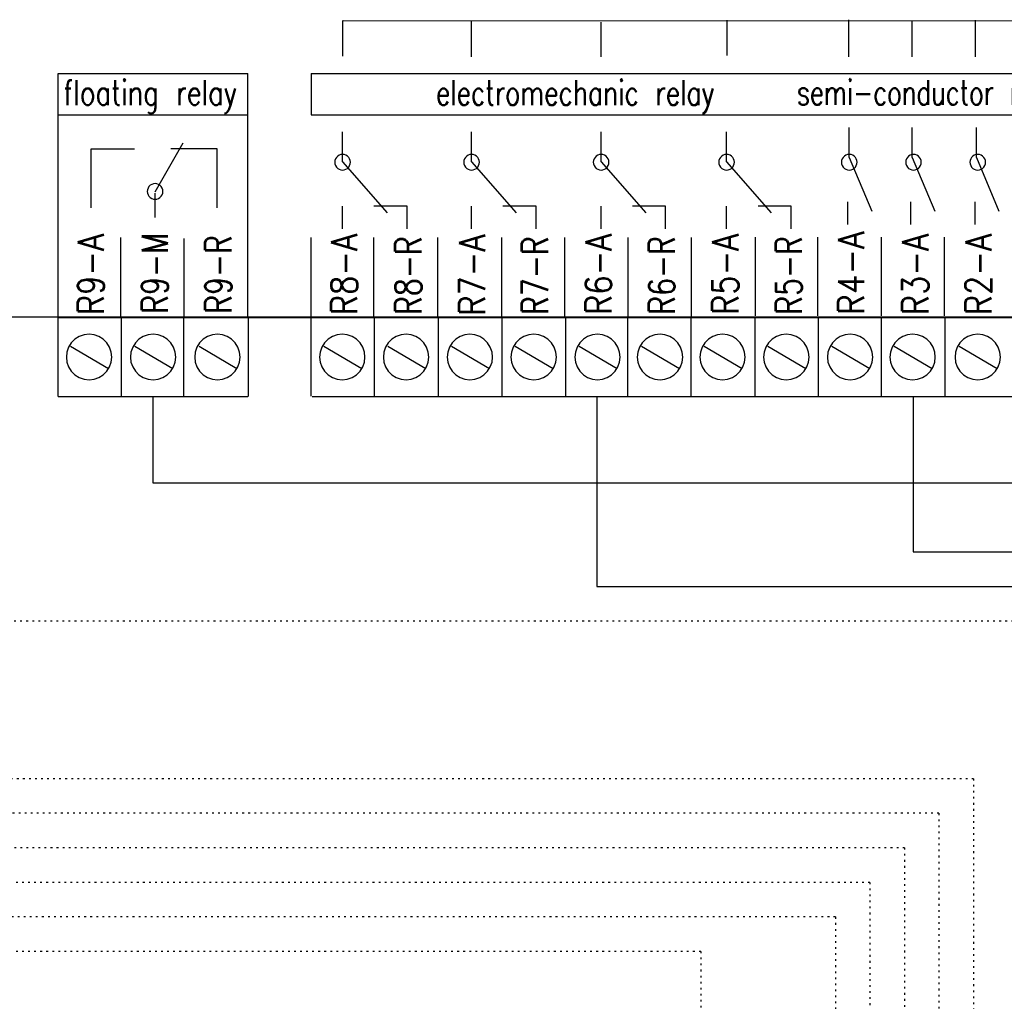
# Model space of a CAD drawing. Extents: x -4 to 211, y 10 to 294.
# Tile 7 of 9: x 117 to 174, y 190 to 247. Entities that reach past the tile are written whole.
import ezdxf
from ezdxf.enums import TextEntityAlignment as Align

# ---------------------------------------------------------------- set-up
doc = ezdxf.new("R2010")
doc.units = 0
doc.header["$MEASUREMENT"] = 0
for name, pattern in [('DOT', [0.25, 0, -0.25, 0]), ('SMALCONT', [0.5, 0.25, 0.25]), ('THINCONT', [0.5, 0.25, 0.25])]:
    doc.linetypes.add(name, pattern=pattern)
doc.layers.add('ZEICHNUNG', color=1, linetype='CONTINUOUS')
doc.styles.get("Standard").update_dxf_attribs({"font": 'TXT.SHX'})

msp = doc.modelspace()

# ---------------------------------------------------------------- linework, layer by layer
at = {"layer": 'ZEICHNUNG', "color": 0, "linetype": 'THINCONT'}
for p, q in [((136.104, 247.092), (136.104, 245.023)), ((136.135, 247.092), (180.599, 247.06)), ((143.559, 247.038), (143.559, 244.991)), ((151.076, 244.991), (151.076, 246.995)), ((158.349, 247.113), (158.349, 245.057)), ((165.426, 244.991), (165.426, 247.133)), ((169.094, 244.991), (169.094, 247.028)), ((172.762, 244.991), (172.762, 247.098)), ((119.627, 229.907), (119.627, 244.021)), ((119.627, 244.021), (130.625, 244.021)), ((130.625, 229.971), (130.625, 244.021)), ((134.282, 244.021), (134.282, 241.631)), ((134.282, 244.021), (178.41, 244.021)), ((119.627, 241.631), (130.608, 241.631)), ((134.282, 241.631), (178.41, 241.631)), ((165.45, 239.154), (165.45, 240.89)), ((169.096, 239.154), (169.096, 240.89)), ((172.815, 239.154), (172.815, 240.89)), ((136.101, 238.903), (136.101, 240.638)), ((143.573, 238.903), (143.573, 240.638)), ((151.077, 238.903), (151.077, 240.638)), ((158.344, 238.903), (158.344, 240.638)), ((121.553, 236.234), (121.553, 239.648)), ((121.553, 239.648), (124.048, 239.648)), ((125.244, 237.169), (126.875, 239.995)), ((128.842, 239.648), (126.154, 239.648)), ((128.842, 236.234), (128.842, 239.648)), ((135.66, 238.982), (135.649, 238.882)), ((135.694, 239.079), (135.66, 238.982)), ((135.748, 239.164), (135.694, 239.079)), ((135.82, 239.236), (135.748, 239.164)), ((135.905, 239.29), (135.82, 239.236)), ((136.002, 239.324), (135.905, 239.29)), ((136.102, 239.335), (136.002, 239.324)), ((136.202, 239.324), (136.102, 239.335)), ((136.299, 239.29), (136.202, 239.324)), ((136.384, 239.236), (136.299, 239.29)), ((136.457, 239.164), (136.384, 239.236)), ((136.51, 239.079), (136.457, 239.164)), ((136.544, 238.982), (136.51, 239.079)), ((136.555, 238.882), (136.544, 238.982)), ((143.133, 238.982), (143.122, 238.882)), ((143.167, 239.079), (143.133, 238.982)), ((143.22, 239.164), (143.167, 239.079)), ((143.293, 239.236), (143.22, 239.164)), ((143.378, 239.29), (143.293, 239.236)), ((143.475, 239.324), (143.378, 239.29)), ((143.575, 239.335), (143.475, 239.324)), ((143.675, 239.324), (143.575, 239.335)), ((143.772, 239.29), (143.675, 239.324)), ((143.857, 239.236), (143.772, 239.29)), ((143.929, 239.164), (143.857, 239.236)), ((143.983, 239.079), (143.929, 239.164)), ((144.017, 238.982), (143.983, 239.079)), ((144.028, 238.882), (144.017, 238.982)), ((150.637, 238.982), (150.626, 238.882)), ((150.671, 239.079), (150.637, 238.982)), ((150.724, 239.164), (150.671, 239.079)), ((150.797, 239.236), (150.724, 239.164)), ((150.882, 239.29), (150.797, 239.236)), ((150.979, 239.324), (150.882, 239.29)), ((151.079, 239.335), (150.979, 239.324)), ((151.179, 239.324), (151.079, 239.335)), ((151.276, 239.29), (151.179, 239.324)), ((151.361, 239.236), (151.276, 239.29)), ((151.433, 239.164), (151.361, 239.236)), ((151.487, 239.079), (151.433, 239.164)), ((151.521, 238.982), (151.487, 239.079)), ((151.532, 238.882), (151.521, 238.982)), ((157.903, 238.982), (157.892, 238.882)), ((157.937, 239.079), (157.903, 238.982)), ((157.991, 239.164), (157.937, 239.079)), ((158.063, 239.236), (157.991, 239.164)), ((158.148, 239.29), (158.063, 239.236)), ((158.245, 239.324), (158.148, 239.29)), ((158.345, 239.335), (158.245, 239.324)), ((158.445, 239.324), (158.345, 239.335)), ((158.542, 239.29), (158.445, 239.324)), ((158.627, 239.236), (158.542, 239.29)), ((158.7, 239.164), (158.627, 239.236)), ((158.753, 239.079), (158.7, 239.164)), ((158.787, 238.982), (158.753, 239.079)), ((158.798, 238.882), (158.787, 238.982)), ((165.008, 238.982), (164.997, 238.882)), ((165.042, 239.079), (165.008, 238.982)), ((165.095, 239.164), (165.042, 239.079)), ((165.168, 239.236), (165.095, 239.164)), ((165.253, 239.29), (165.168, 239.236)), ((165.35, 239.324), (165.253, 239.29)), ((165.45, 239.335), (165.35, 239.324)), ((165.55, 239.324), (165.45, 239.335)), ((165.45, 239.154), (166.751, 236.04)), ((165.647, 239.29), (165.55, 239.324)), ((165.732, 239.236), (165.647, 239.29)), ((165.804, 239.164), (165.732, 239.236)), ((165.858, 239.079), (165.804, 239.164)), ((165.892, 238.982), (165.858, 239.079)), ((165.903, 238.882), (165.892, 238.982)), ((168.727, 238.982), (168.716, 238.882)), ((168.761, 239.079), (168.727, 238.982)), ((168.815, 239.164), (168.761, 239.079)), ((168.887, 239.236), (168.815, 239.164)), ((168.972, 239.29), (168.887, 239.236)), ((169.069, 239.324), (168.972, 239.29)), ((169.169, 239.335), (169.069, 239.324)), ((169.096, 239.154), (170.397, 236.04)), ((169.269, 239.324), (169.169, 239.335)), ((169.366, 239.29), (169.269, 239.324)), ((169.451, 239.236), (169.366, 239.29)), ((169.524, 239.164), (169.451, 239.236)), ((169.577, 239.079), (169.524, 239.164)), ((169.611, 238.982), (169.577, 239.079)), ((169.622, 238.882), (169.611, 238.982)), ((172.447, 238.982), (172.435, 238.882)), ((172.48, 239.079), (172.447, 238.982)), ((172.534, 239.164), (172.48, 239.079)), ((172.606, 239.236), (172.534, 239.164)), ((172.692, 239.29), (172.606, 239.236)), ((172.788, 239.324), (172.692, 239.29)), ((172.888, 239.335), (172.788, 239.324)), ((172.815, 239.154), (174.116, 236.04)), ((172.988, 239.324), (172.888, 239.335)), ((173.085, 239.29), (172.988, 239.324)), ((173.17, 239.236), (173.085, 239.29)), ((173.243, 239.164), (173.17, 239.236)), ((173.296, 239.079), (173.243, 239.164)), ((173.33, 238.982), (173.296, 239.079)), ((173.341, 238.882), (173.33, 238.982)), ((135.649, 238.882), (135.66, 238.782)), ((135.66, 238.782), (135.694, 238.685)), ((135.694, 238.685), (135.748, 238.6)), ((135.748, 238.6), (135.82, 238.527)), ((135.82, 238.527), (135.905, 238.474)), ((135.905, 238.474), (136.002, 238.44)), ((136.002, 238.44), (136.102, 238.429)), ((136.101, 238.903), (138.689, 235.945)), ((136.102, 238.429), (136.202, 238.44)), ((136.202, 238.44), (136.299, 238.474)), ((136.299, 238.474), (136.384, 238.527)), ((136.384, 238.527), (136.457, 238.6)), ((136.457, 238.6), (136.51, 238.685)), ((136.51, 238.685), (136.544, 238.782)), ((136.544, 238.782), (136.555, 238.882)), ((143.122, 238.882), (143.133, 238.782)), ((143.133, 238.782), (143.167, 238.685)), ((143.167, 238.685), (143.22, 238.6)), ((143.22, 238.6), (143.293, 238.527)), ((143.293, 238.527), (143.378, 238.474)), ((143.378, 238.474), (143.475, 238.44)), ((143.475, 238.44), (143.575, 238.429)), ((143.573, 238.903), (146.162, 235.945)), ((143.575, 238.429), (143.675, 238.44)), ((143.675, 238.44), (143.772, 238.474)), ((143.772, 238.474), (143.857, 238.527)), ((143.857, 238.527), (143.929, 238.6)), ((143.929, 238.6), (143.983, 238.685)), ((143.983, 238.685), (144.017, 238.782)), ((144.017, 238.782), (144.028, 238.882)), ((150.626, 238.882), (150.637, 238.782)), ((150.637, 238.782), (150.671, 238.685)), ((150.671, 238.685), (150.724, 238.6)), ((150.724, 238.6), (150.797, 238.527)), ((150.797, 238.527), (150.882, 238.474)), ((150.882, 238.474), (150.979, 238.44)), ((150.979, 238.44), (151.079, 238.429)), ((151.077, 238.903), (153.666, 235.945)), ((151.079, 238.429), (151.179, 238.44)), ((151.179, 238.44), (151.276, 238.474)), ((151.276, 238.474), (151.361, 238.527)), ((151.361, 238.527), (151.433, 238.6)), ((151.433, 238.6), (151.487, 238.685)), ((151.487, 238.685), (151.521, 238.782)), ((151.521, 238.782), (151.532, 238.882)), ((157.892, 238.882), (157.903, 238.782)), ((157.903, 238.782), (157.937, 238.685)), ((157.937, 238.685), (157.991, 238.6)), ((157.991, 238.6), (158.063, 238.527)), ((158.063, 238.527), (158.148, 238.474)), ((158.148, 238.474), (158.245, 238.44)), ((158.245, 238.44), (158.345, 238.429)), ((158.344, 238.903), (160.932, 235.945)), ((158.345, 238.429), (158.445, 238.44)), ((158.445, 238.44), (158.542, 238.474)), ((158.542, 238.474), (158.627, 238.527)), ((158.627, 238.527), (158.7, 238.6)), ((158.7, 238.6), (158.753, 238.685)), ((158.753, 238.685), (158.787, 238.782)), ((158.787, 238.782), (158.798, 238.882)), ((164.997, 238.882), (165.008, 238.782)), ((165.008, 238.782), (165.042, 238.685)), ((165.042, 238.685), (165.095, 238.6)), ((165.095, 238.6), (165.168, 238.527)), ((165.168, 238.527), (165.253, 238.474)), ((165.253, 238.474), (165.35, 238.44)), ((165.35, 238.44), (165.45, 238.429)), ((165.45, 238.429), (165.55, 238.44)), ((165.55, 238.44), (165.647, 238.474)), ((165.647, 238.474), (165.732, 238.527)), ((165.732, 238.527), (165.804, 238.6)), ((165.804, 238.6), (165.858, 238.685)), ((165.858, 238.685), (165.892, 238.782)), ((165.892, 238.782), (165.903, 238.882)), ((168.716, 238.882), (168.727, 238.782)), ((168.727, 238.782), (168.761, 238.685)), ((168.761, 238.685), (168.815, 238.6)), ((168.815, 238.6), (168.887, 238.527)), ((168.887, 238.527), (168.972, 238.474)), ((168.972, 238.474), (169.069, 238.44)), ((169.069, 238.44), (169.169, 238.429)), ((169.169, 238.429), (169.269, 238.44)), ((169.269, 238.44), (169.366, 238.474)), ((169.366, 238.474), (169.451, 238.527)), ((169.451, 238.527), (169.524, 238.6)), ((169.524, 238.6), (169.577, 238.685)), ((169.577, 238.685), (169.611, 238.782)), ((169.611, 238.782), (169.622, 238.882)), ((172.435, 238.882), (172.447, 238.782)), ((172.447, 238.782), (172.48, 238.685)), ((172.48, 238.685), (172.534, 238.6)), ((172.534, 238.6), (172.606, 238.527)), ((172.606, 238.527), (172.692, 238.474)), ((172.692, 238.474), (172.788, 238.44)), ((172.788, 238.44), (172.888, 238.429)), ((172.888, 238.429), (172.988, 238.44)), ((172.988, 238.44), (173.085, 238.474)), ((173.085, 238.474), (173.17, 238.527)), ((173.17, 238.527), (173.243, 238.6)), ((173.243, 238.6), (173.296, 238.685)), ((173.296, 238.685), (173.33, 238.782)), ((173.33, 238.782), (173.341, 238.882)), ((124.804, 237.29), (124.792, 237.19)), ((124.837, 237.387), (124.804, 237.29)), ((124.891, 237.472), (124.837, 237.387)), ((124.963, 237.545), (124.891, 237.472)), ((125.049, 237.598), (124.963, 237.545)), ((125.145, 237.632), (125.049, 237.598)), ((125.245, 237.643), (125.145, 237.632)), ((125.345, 237.632), (125.245, 237.643)), ((125.442, 237.598), (125.345, 237.632)), ((125.527, 237.545), (125.442, 237.598)), ((125.6, 237.472), (125.527, 237.545)), ((125.653, 237.387), (125.6, 237.472)), ((125.687, 237.29), (125.653, 237.387)), ((125.698, 237.19), (125.687, 237.29)), ((124.792, 237.19), (124.804, 237.09)), ((124.804, 237.09), (124.837, 236.994)), ((124.837, 236.994), (124.891, 236.908)), ((124.891, 236.908), (124.963, 236.836)), ((124.963, 236.836), (125.049, 236.782)), ((125.049, 236.782), (125.145, 236.749)), ((125.145, 236.749), (125.245, 236.737)), ((125.241, 235.69), (125.241, 237.091)), ((125.245, 236.737), (125.345, 236.749)), ((125.345, 236.749), (125.442, 236.782)), ((125.442, 236.782), (125.527, 236.836)), ((125.527, 236.836), (125.6, 236.908)), ((125.6, 236.908), (125.653, 236.994)), ((125.653, 236.994), (125.687, 237.09)), ((125.687, 237.09), (125.698, 237.19)), ((136.097, 235.016), (136.097, 236.335)), ((139.836, 236.335), (137.921, 236.335)), ((139.836, 235.016), (139.836, 236.335)), ((143.569, 235.016), (143.569, 236.335)), ((147.309, 236.335), (145.394, 236.335)), ((147.309, 235.016), (147.309, 236.335)), ((151.073, 235.016), (151.073, 236.335)), ((154.813, 236.335), (152.898, 236.335)), ((154.813, 235.016), (154.813, 236.335)), ((158.339, 235.016), (158.339, 236.335)), ((162.079, 236.335), (160.164, 236.335)), ((162.079, 235.016), (162.079, 236.335)), ((165.372, 235.267), (165.372, 236.586)), ((169.018, 235.267), (169.018, 236.586)), ((172.738, 235.267), (172.738, 236.586)), ((123.262, 229.96), (123.262, 234.515)), ((126.93, 229.905), (126.93, 234.46)), ((134.288, 229.976), (134.288, 234.532)), ((137.921, 229.976), (137.921, 234.532)), ((141.627, 229.972), (141.627, 234.527)), ((145.333, 229.967), (145.333, 234.523)), ((148.972, 229.97), (148.972, 234.526)), ((152.641, 229.973), (152.641, 234.529)), ((156.31, 229.976), (156.31, 234.532)), ((160.009, 229.979), (160.009, 234.534)), ((163.619, 229.982), (163.619, 234.537)), ((167.31, 229.985), (167.31, 234.54)), ((170.964, 229.988), (170.964, 234.543)), ((178.406, 229.908), (112.282, 229.908)), ((112.659, 229.923), (178.406, 229.933)), ((119.627, 225.327), (119.627, 229.883)), ((119.627, 229.883), (187.214, 229.88)), ((123.299, 225.327), (123.299, 229.883)), ((126.913, 225.327), (126.913, 229.883)), ((130.662, 225.327), (130.662, 229.883)), ((134.287, 225.346), (134.287, 229.901)), ((137.958, 225.346), (137.958, 229.901)), ((141.664, 225.332), (141.664, 229.887)), ((145.344, 225.33), (145.344, 229.886)), ((149.025, 225.328), (149.025, 229.884)), ((152.625, 225.334), (152.625, 229.889)), ((156.298, 225.339), (156.298, 229.895)), ((160, 225.345), (160, 229.901)), ((163.666, 225.321), (163.666, 229.877)), ((167.31, 225.312), (167.31, 229.868)), ((171.005, 225.332), (171.005, 229.888)), ((120.849, 228.787), (120.602, 228.632)), ((121.13, 228.885), (120.849, 228.787)), ((121.42, 228.917), (121.13, 228.885)), ((121.709, 228.885), (121.42, 228.917)), ((121.99, 228.787), (121.709, 228.885)), ((122.237, 228.632), (121.99, 228.787)), ((124.56, 228.787), (124.313, 228.632)), ((124.841, 228.885), (124.56, 228.787)), ((125.131, 228.917), (124.841, 228.885)), ((125.421, 228.885), (125.131, 228.917)), ((125.701, 228.787), (125.421, 228.885)), ((125.948, 228.632), (125.701, 228.787)), ((128.284, 228.787), (128.037, 228.632)), ((128.564, 228.885), (128.284, 228.787)), ((128.854, 228.917), (128.564, 228.885)), ((129.144, 228.885), (128.854, 228.917)), ((129.425, 228.787), (129.144, 228.885)), ((129.672, 228.632), (129.425, 228.787)), ((135.517, 228.787), (135.27, 228.632)), ((135.798, 228.885), (135.517, 228.787)), ((136.087, 228.917), (135.798, 228.885)), ((136.377, 228.885), (136.087, 228.917)), ((136.658, 228.787), (136.377, 228.885)), ((136.905, 228.632), (136.658, 228.787)), ((139.212, 228.787), (138.965, 228.632)), ((139.492, 228.885), (139.212, 228.787)), ((139.782, 228.917), (139.492, 228.885)), ((140.072, 228.885), (139.782, 228.917)), ((140.353, 228.787), (140.072, 228.885)), ((140.6, 228.632), (140.353, 228.787)), ((142.906, 228.787), (142.659, 228.632)), ((143.187, 228.885), (142.906, 228.787)), ((143.477, 228.917), (143.187, 228.885)), ((143.767, 228.885), (143.477, 228.917)), ((144.047, 228.787), (143.767, 228.885)), ((144.294, 228.632), (144.047, 228.787)), ((146.601, 228.787), (146.354, 228.632)), ((146.882, 228.885), (146.601, 228.787)), ((147.172, 228.917), (146.882, 228.885)), ((147.461, 228.885), (147.172, 228.917)), ((147.742, 228.787), (147.461, 228.885)), ((147.989, 228.632), (147.742, 228.787)), ((150.296, 228.787), (150.049, 228.632)), ((150.576, 228.885), (150.296, 228.787)), ((150.866, 228.917), (150.576, 228.885)), ((151.156, 228.885), (150.866, 228.917)), ((151.437, 228.787), (151.156, 228.885)), ((151.684, 228.632), (151.437, 228.787)), ((153.917, 228.787), (153.67, 228.632)), ((154.198, 228.885), (153.917, 228.787)), ((154.488, 228.917), (154.198, 228.885)), ((154.777, 228.885), (154.488, 228.917)), ((155.058, 228.787), (154.777, 228.885)), ((155.305, 228.632), (155.058, 228.787)), ((157.538, 228.787), (157.291, 228.632)), ((157.819, 228.885), (157.538, 228.787)), ((158.109, 228.917), (157.819, 228.885)), ((158.399, 228.885), (158.109, 228.917)), ((158.679, 228.787), (158.399, 228.885)), ((158.926, 228.632), (158.679, 228.787)), ((161.233, 228.787), (160.986, 228.632)), ((161.514, 228.885), (161.233, 228.787)), ((161.804, 228.917), (161.514, 228.885)), ((162.093, 228.885), (161.804, 228.917)), ((162.374, 228.787), (162.093, 228.885)), ((162.621, 228.632), (162.374, 228.787)), ((164.928, 228.787), (164.681, 228.632)), ((165.208, 228.885), (164.928, 228.787)), ((165.498, 228.917), (165.208, 228.885)), ((165.788, 228.885), (165.498, 228.917)), ((166.069, 228.787), (165.788, 228.885)), ((166.316, 228.632), (166.069, 228.787)), ((168.549, 228.787), (168.302, 228.632)), ((168.83, 228.885), (168.549, 228.787)), ((169.12, 228.917), (168.83, 228.885)), ((169.409, 228.885), (169.12, 228.917)), ((169.69, 228.787), (169.409, 228.885)), ((169.937, 228.632), (169.69, 228.787)), ((172.317, 228.787), (172.07, 228.632)), ((172.598, 228.885), (172.317, 228.787)), ((172.888, 228.917), (172.598, 228.885)), ((173.177, 228.885), (172.888, 228.917)), ((173.458, 228.787), (173.177, 228.885)), ((173.705, 228.632), (173.458, 228.787)), ((120.237, 228.175), (120.139, 227.894)), ((120.392, 228.422), (120.237, 228.175)), ((120.354, 228.238), (122.554, 226.932)), ((120.602, 228.632), (120.392, 228.422)), ((122.447, 228.422), (122.237, 228.632)), ((122.602, 228.175), (122.447, 228.422)), ((122.7, 227.894), (122.602, 228.175)), ((123.948, 228.175), (123.85, 227.894)), ((124.103, 228.422), (123.948, 228.175)), ((124.065, 228.238), (126.265, 226.932)), ((124.313, 228.632), (124.103, 228.422)), ((126.158, 228.422), (125.948, 228.632)), ((126.313, 228.175), (126.158, 228.422)), ((126.411, 227.894), (126.313, 228.175)), ((127.671, 228.175), (127.573, 227.894)), ((127.827, 228.422), (127.671, 228.175)), ((127.789, 228.238), (129.989, 226.932)), ((128.037, 228.632), (127.827, 228.422)), ((129.882, 228.422), (129.672, 228.632)), ((130.037, 228.175), (129.882, 228.422)), ((130.135, 227.894), (130.037, 228.175)), ((134.905, 228.175), (134.807, 227.894)), ((135.06, 228.422), (134.905, 228.175)), ((135.022, 228.238), (137.222, 226.932)), ((135.27, 228.632), (135.06, 228.422)), ((137.115, 228.422), (136.905, 228.632)), ((137.27, 228.175), (137.115, 228.422)), ((137.368, 227.894), (137.27, 228.175)), ((138.599, 228.175), (138.501, 227.894)), ((138.754, 228.422), (138.599, 228.175)), ((138.717, 228.238), (140.917, 226.932)), ((138.965, 228.632), (138.754, 228.422)), ((140.81, 228.422), (140.6, 228.632)), ((140.965, 228.175), (140.81, 228.422)), ((141.063, 227.894), (140.965, 228.175)), ((142.294, 228.175), (142.196, 227.894)), ((142.449, 228.422), (142.294, 228.175)), ((142.412, 228.238), (144.612, 226.932)), ((142.659, 228.632), (142.449, 228.422)), ((144.504, 228.422), (144.294, 228.632)), ((144.66, 228.175), (144.504, 228.422)), ((144.758, 227.894), (144.66, 228.175)), ((145.989, 228.175), (145.891, 227.894)), ((146.144, 228.422), (145.989, 228.175)), ((146.106, 228.238), (148.306, 226.932)), ((146.354, 228.632), (146.144, 228.422)), ((148.199, 228.422), (147.989, 228.632)), ((148.354, 228.175), (148.199, 228.422)), ((148.452, 227.894), (148.354, 228.175)), ((149.683, 228.175), (149.585, 227.894)), ((149.839, 228.422), (149.683, 228.175)), ((149.801, 228.238), (152.001, 226.932)), ((150.049, 228.632), (149.839, 228.422)), ((151.894, 228.422), (151.684, 228.632)), ((152.049, 228.175), (151.894, 228.422)), ((152.147, 227.894), (152.049, 228.175)), ((153.305, 228.175), (153.207, 227.894)), ((153.46, 228.422), (153.305, 228.175)), ((153.422, 228.238), (155.622, 226.932)), ((153.67, 228.632), (153.46, 228.422)), ((155.515, 228.422), (155.305, 228.632)), ((155.67, 228.175), (155.515, 228.422)), ((155.768, 227.894), (155.67, 228.175)), ((156.926, 228.175), (156.828, 227.894)), ((157.081, 228.422), (156.926, 228.175)), ((157.044, 228.238), (159.244, 226.932)), ((157.291, 228.632), (157.081, 228.422)), ((159.137, 228.422), (158.926, 228.632)), ((159.292, 228.175), (159.137, 228.422)), ((159.39, 227.894), (159.292, 228.175)), ((160.621, 228.175), (160.523, 227.894)), ((160.776, 228.422), (160.621, 228.175)), ((160.738, 228.238), (162.938, 226.932)), ((160.986, 228.632), (160.776, 228.422)), ((162.831, 228.422), (162.621, 228.632)), ((162.986, 228.175), (162.831, 228.422)), ((163.084, 227.894), (162.986, 228.175)), ((164.315, 228.175), (164.217, 227.894)), ((164.471, 228.422), (164.315, 228.175)), ((164.433, 228.238), (166.633, 226.932)), ((164.681, 228.632), (164.471, 228.422)), ((166.526, 228.422), (166.316, 228.632)), ((166.681, 228.175), (166.526, 228.422)), ((166.779, 227.894), (166.681, 228.175)), ((167.937, 228.175), (167.839, 227.894)), ((168.092, 228.422), (167.937, 228.175)), ((168.054, 228.238), (170.254, 226.932)), ((168.302, 228.632), (168.092, 228.422)), ((170.147, 228.422), (169.937, 228.632)), ((170.302, 228.175), (170.147, 228.422)), ((170.4, 227.894), (170.302, 228.175)), ((171.705, 228.175), (171.607, 227.894)), ((171.86, 228.422), (171.705, 228.175)), ((171.822, 228.238), (174.022, 226.932)), ((172.07, 228.632), (171.86, 228.422)), ((173.915, 228.422), (173.705, 228.632)), ((174.07, 228.175), (173.915, 228.422)), ((174.168, 227.894), (174.07, 228.175)), ((120.139, 227.894), (120.107, 227.604)), ((120.107, 227.604), (120.139, 227.314)), ((122.733, 227.604), (122.7, 227.894)), ((122.7, 227.314), (122.733, 227.604)), ((123.85, 227.894), (123.818, 227.604)), ((123.818, 227.604), (123.85, 227.314)), ((126.444, 227.604), (126.411, 227.894)), ((126.411, 227.314), (126.444, 227.604)), ((127.573, 227.894), (127.541, 227.604)), ((127.541, 227.604), (127.573, 227.314)), ((130.167, 227.604), (130.135, 227.894)), ((130.135, 227.314), (130.167, 227.604)), ((134.807, 227.894), (134.774, 227.604)), ((134.774, 227.604), (134.807, 227.314)), ((137.401, 227.604), (137.368, 227.894)), ((137.368, 227.314), (137.401, 227.604)), ((138.501, 227.894), (138.469, 227.604)), ((138.469, 227.604), (138.501, 227.314)), ((141.095, 227.604), (141.063, 227.894)), ((141.063, 227.314), (141.095, 227.604)), ((142.196, 227.894), (142.164, 227.604)), ((142.164, 227.604), (142.196, 227.314)), ((144.79, 227.604), (144.758, 227.894)), ((144.758, 227.314), (144.79, 227.604)), ((145.891, 227.894), (145.858, 227.604)), ((145.858, 227.604), (145.891, 227.314)), ((148.485, 227.604), (148.452, 227.894)), ((148.452, 227.314), (148.485, 227.604)), ((149.585, 227.894), (149.553, 227.604)), ((149.553, 227.604), (149.585, 227.314)), ((152.179, 227.604), (152.147, 227.894)), ((152.147, 227.314), (152.179, 227.604)), ((153.207, 227.894), (153.174, 227.604)), ((153.174, 227.604), (153.207, 227.314)), ((155.801, 227.604), (155.768, 227.894)), ((155.768, 227.314), (155.801, 227.604)), ((156.828, 227.894), (156.796, 227.604)), ((156.796, 227.604), (156.828, 227.314)), ((159.422, 227.604), (159.39, 227.894)), ((159.39, 227.314), (159.422, 227.604)), ((160.523, 227.894), (160.49, 227.604)), ((160.49, 227.604), (160.523, 227.314)), ((163.117, 227.604), (163.084, 227.894)), ((163.084, 227.314), (163.117, 227.604)), ((164.217, 227.894), (164.185, 227.604)), ((164.185, 227.604), (164.217, 227.314)), ((166.811, 227.604), (166.779, 227.894)), ((166.779, 227.314), (166.811, 227.604)), ((167.839, 227.894), (167.806, 227.604)), ((167.806, 227.604), (167.839, 227.314)), ((170.433, 227.604), (170.4, 227.894)), ((170.4, 227.314), (170.433, 227.604)), ((171.607, 227.894), (171.574, 227.604)), ((171.574, 227.604), (171.607, 227.314)), ((174.201, 227.604), (174.168, 227.894)), ((174.168, 227.314), (174.201, 227.604)), ((120.139, 227.314), (120.237, 227.034)), ((120.237, 227.034), (120.392, 226.787)), ((122.447, 226.787), (122.602, 227.034)), ((122.602, 227.034), (122.7, 227.314)), ((123.85, 227.314), (123.948, 227.034)), ((123.948, 227.034), (124.103, 226.787)), ((126.158, 226.787), (126.313, 227.034)), ((126.313, 227.034), (126.411, 227.314)), ((127.573, 227.314), (127.671, 227.034)), ((127.671, 227.034), (127.827, 226.787)), ((129.882, 226.787), (130.037, 227.034)), ((130.037, 227.034), (130.135, 227.314)), ((134.807, 227.314), (134.905, 227.034)), ((134.905, 227.034), (135.06, 226.787)), ((137.115, 226.787), (137.27, 227.034)), ((137.27, 227.034), (137.368, 227.314)), ((138.501, 227.314), (138.599, 227.034)), ((138.599, 227.034), (138.754, 226.787)), ((140.81, 226.787), (140.965, 227.034)), ((140.965, 227.034), (141.063, 227.314)), ((142.196, 227.314), (142.294, 227.034)), ((142.294, 227.034), (142.449, 226.787)), ((144.504, 226.787), (144.66, 227.034)), ((144.66, 227.034), (144.758, 227.314)), ((145.891, 227.314), (145.989, 227.034)), ((145.989, 227.034), (146.144, 226.787)), ((148.199, 226.787), (148.354, 227.034)), ((148.354, 227.034), (148.452, 227.314)), ((149.585, 227.314), (149.683, 227.034)), ((149.683, 227.034), (149.839, 226.787)), ((151.894, 226.787), (152.049, 227.034)), ((152.049, 227.034), (152.147, 227.314)), ((153.207, 227.314), (153.305, 227.034)), ((153.305, 227.034), (153.46, 226.787)), ((155.515, 226.787), (155.67, 227.034)), ((155.67, 227.034), (155.768, 227.314)), ((156.828, 227.314), (156.926, 227.034)), ((156.926, 227.034), (157.081, 226.787)), ((159.137, 226.787), (159.292, 227.034)), ((159.292, 227.034), (159.39, 227.314)), ((160.523, 227.314), (160.621, 227.034)), ((160.621, 227.034), (160.776, 226.787)), ((162.831, 226.787), (162.986, 227.034)), ((162.986, 227.034), (163.084, 227.314)), ((164.217, 227.314), (164.315, 227.034)), ((164.315, 227.034), (164.471, 226.787)), ((166.526, 226.787), (166.681, 227.034)), ((166.681, 227.034), (166.779, 227.314)), ((167.839, 227.314), (167.937, 227.034)), ((167.937, 227.034), (168.092, 226.787)), ((170.147, 226.787), (170.302, 227.034)), ((170.302, 227.034), (170.4, 227.314)), ((171.607, 227.314), (171.705, 227.034)), ((171.705, 227.034), (171.86, 226.787)), ((173.915, 226.787), (174.07, 227.034)), ((174.07, 227.034), (174.168, 227.314)), ((120.392, 226.787), (120.602, 226.576)), ((120.602, 226.576), (120.849, 226.421)), ((120.849, 226.421), (121.13, 226.323)), ((121.709, 226.323), (121.99, 226.421)), ((121.99, 226.421), (122.237, 226.576)), ((122.237, 226.576), (122.447, 226.787)), ((124.103, 226.787), (124.313, 226.576)), ((124.313, 226.576), (124.56, 226.421)), ((124.56, 226.421), (124.841, 226.323)), ((125.421, 226.323), (125.701, 226.421)), ((125.701, 226.421), (125.948, 226.576)), ((125.948, 226.576), (126.158, 226.787)), ((127.827, 226.787), (128.037, 226.576)), ((128.037, 226.576), (128.284, 226.421)), ((128.284, 226.421), (128.564, 226.323)), ((129.144, 226.323), (129.425, 226.421)), ((129.425, 226.421), (129.672, 226.576)), ((129.672, 226.576), (129.882, 226.787)), ((135.06, 226.787), (135.27, 226.576)), ((135.27, 226.576), (135.517, 226.421)), ((135.517, 226.421), (135.798, 226.323)), ((136.377, 226.323), (136.658, 226.421)), ((136.658, 226.421), (136.905, 226.576)), ((136.905, 226.576), (137.115, 226.787)), ((138.754, 226.787), (138.965, 226.576)), ((138.965, 226.576), (139.212, 226.421)), ((139.212, 226.421), (139.492, 226.323)), ((140.072, 226.323), (140.353, 226.421)), ((140.353, 226.421), (140.6, 226.576)), ((140.6, 226.576), (140.81, 226.787)), ((142.449, 226.787), (142.659, 226.576)), ((142.659, 226.576), (142.906, 226.421)), ((142.906, 226.421), (143.187, 226.323)), ((143.767, 226.323), (144.047, 226.421)), ((144.047, 226.421), (144.294, 226.576)), ((144.294, 226.576), (144.504, 226.787)), ((146.144, 226.787), (146.354, 226.576)), ((146.354, 226.576), (146.601, 226.421)), ((146.601, 226.421), (146.882, 226.323)), ((147.461, 226.323), (147.742, 226.421)), ((147.742, 226.421), (147.989, 226.576)), ((147.989, 226.576), (148.199, 226.787)), ((149.839, 226.787), (150.049, 226.576)), ((150.049, 226.576), (150.296, 226.421)), ((150.296, 226.421), (150.576, 226.323)), ((151.156, 226.323), (151.437, 226.421)), ((151.437, 226.421), (151.684, 226.576)), ((151.684, 226.576), (151.894, 226.787)), ((153.46, 226.787), (153.67, 226.576)), ((153.67, 226.576), (153.917, 226.421)), ((153.917, 226.421), (154.198, 226.323)), ((154.777, 226.323), (155.058, 226.421)), ((155.058, 226.421), (155.305, 226.576)), ((155.305, 226.576), (155.515, 226.787)), ((157.081, 226.787), (157.291, 226.576)), ((157.291, 226.576), (157.538, 226.421)), ((157.538, 226.421), (157.819, 226.323)), ((158.399, 226.323), (158.679, 226.421)), ((158.679, 226.421), (158.926, 226.576)), ((158.926, 226.576), (159.137, 226.787)), ((160.776, 226.787), (160.986, 226.576)), ((160.986, 226.576), (161.233, 226.421)), ((161.233, 226.421), (161.514, 226.323)), ((162.093, 226.323), (162.374, 226.421)), ((162.374, 226.421), (162.621, 226.576)), ((162.621, 226.576), (162.831, 226.787)), ((164.471, 226.787), (164.681, 226.576)), ((164.681, 226.576), (164.928, 226.421)), ((164.928, 226.421), (165.208, 226.323)), ((165.788, 226.323), (166.069, 226.421)), ((166.069, 226.421), (166.316, 226.576)), ((166.316, 226.576), (166.526, 226.787)), ((168.092, 226.787), (168.302, 226.576)), ((168.302, 226.576), (168.549, 226.421)), ((168.549, 226.421), (168.83, 226.323)), ((169.409, 226.323), (169.69, 226.421)), ((169.69, 226.421), (169.937, 226.576)), ((169.937, 226.576), (170.147, 226.787)), ((171.86, 226.787), (172.07, 226.576)), ((172.07, 226.576), (172.317, 226.421)), ((172.317, 226.421), (172.598, 226.323)), ((173.177, 226.323), (173.458, 226.421)), ((173.458, 226.421), (173.705, 226.576)), ((173.705, 226.576), (173.915, 226.787)), ((121.13, 226.323), (121.42, 226.291)), ((121.42, 226.291), (121.709, 226.323)), ((124.841, 226.323), (125.131, 226.291)), ((125.131, 226.291), (125.421, 226.323)), ((128.564, 226.323), (128.854, 226.291)), ((128.854, 226.291), (129.144, 226.323)), ((135.798, 226.323), (136.087, 226.291)), ((136.087, 226.291), (136.377, 226.323)), ((139.492, 226.323), (139.782, 226.291)), ((139.782, 226.291), (140.072, 226.323)), ((143.187, 226.323), (143.477, 226.291)), ((143.477, 226.291), (143.767, 226.323)), ((146.882, 226.323), (147.172, 226.291)), ((147.172, 226.291), (147.461, 226.323)), ((150.576, 226.323), (150.866, 226.291)), ((150.866, 226.291), (151.156, 226.323)), ((154.198, 226.323), (154.488, 226.291)), ((154.488, 226.291), (154.777, 226.323)), ((157.819, 226.323), (158.109, 226.291)), ((158.109, 226.291), (158.399, 226.323)), ((161.514, 226.323), (161.804, 226.291)), ((161.804, 226.291), (162.093, 226.323)), ((165.208, 226.323), (165.498, 226.291)), ((165.498, 226.291), (165.788, 226.323)), ((168.83, 226.323), (169.12, 226.291)), ((169.12, 226.291), (169.409, 226.323)), ((172.598, 226.323), (172.888, 226.291)), ((172.888, 226.291), (173.177, 226.323)), ((119.627, 225.327), (130.621, 225.327)), ((134.342, 225.327), (187.214, 225.327))]:
    msp.add_line(p, q, dxfattribs=at)
at = {"layer": 'ZEICHNUNG', "color": 0, "linetype": 'SMALCONT'}
for p, q in [((125.106, 225.327), (125.106, 220.327)), ((150.825, 225.328), (150.825, 214.327)), ((169.158, 225.312), (169.158, 216.327)), ((125.106, 220.327), (180.614, 220.327)), ((169.158, 216.327), (201, 216.327)), ((150.825, 214.327), (199, 214.327))]:
    msp.add_line(p, q, dxfattribs=at)
at = {"layer": 'ZEICHNUNG', "color": 0, "linetype": 'DOT'}
for p, q in [((95.737, 212.327), (197, 212.327)), ((172.645, 203.186), (81.099, 203.186)), ((172.645, 203.186), (172.645, 102.467)), ((170.645, 201.186), (77.415, 201.186)), ((170.645, 201.186), (170.645, 119.047)), ((168.645, 199.186), (51.754, 199.186)), ((168.645, 199.186), (168.645, 147.551)), ((166.645, 197.186), (48.09, 197.186)), ((166.645, 197.186), (166.645, 149.551)), ((164.645, 195.186), (44.445, 195.186)), ((164.645, 195.186), (164.645, 105.235)), ((156.847, 193.186), (40.802, 193.186)), ((156.847, 193.186), (156.847, 177.789))]:
    msp.add_line(p, q, dxfattribs=at)

# ---------------------------------------------------------------- texts
at = {"layer": 'ZEICHNUNG', "color": 0}
for s, width, p, p2 in [('floating relay', 0.579861, (119.939, 242.19), (129.987, 242.19)), ('electromechanic relay', 0.587719, (141.512, 242.182), (157.637, 242.182)), ('semi-conductor relay', 0.585586, (162.414, 242.197), (178.058, 242.197))]:
    msp.add_text(s, height=1.444, dxfattribs=dict(at, width=width)).set_placement(p, p2, align=Align.FIT)
for s, width, p, p2 in [('R9-A', 0.845455, (122.285, 230.043), (122.285, 234.743)), ('R9-M', 0.845455, (125.989, 230.115), (125.989, 234.815)), ('R9-R', 0.818182, (129.664, 230.115), (129.664, 234.664)), ('R8-A', 0.845455, (136.956, 230.043), (136.956, 234.743)), ('R8-R', 0.818182, (140.668, 230.043), (140.668, 234.592)), ('R7-A', 0.845455, (144.371, 230.007), (144.371, 234.707)), ('R7-R', 0.818182, (148.003, 230.043), (148.003, 234.592)), ('R6-A', 0.845455, (151.685, 230.057), (151.685, 234.758)), ('R6-R', 0.818182, (155.353, 230.057), (155.353, 234.606)), ('R5-A', 0.845455, (159.028, 230.057), (159.028, 234.758)), ('R5-R', 0.818182, (162.703, 230.057), (162.703, 234.606)), ('R4-A', 0.872727, (166.313, 230.043), (166.313, 234.895)), ('R3-A', 0.845455, (170.031, 230.043), (170.031, 234.743)), ('R2-A', 0.845455, (173.692, 230.043), (173.692, 234.743))]:
    msp.add_text(s, height=1.5162, rotation=90, dxfattribs=dict(at, width=width)).set_placement(p, p2, align=Align.FIT)

doc.saveas('drawing.dxf')
